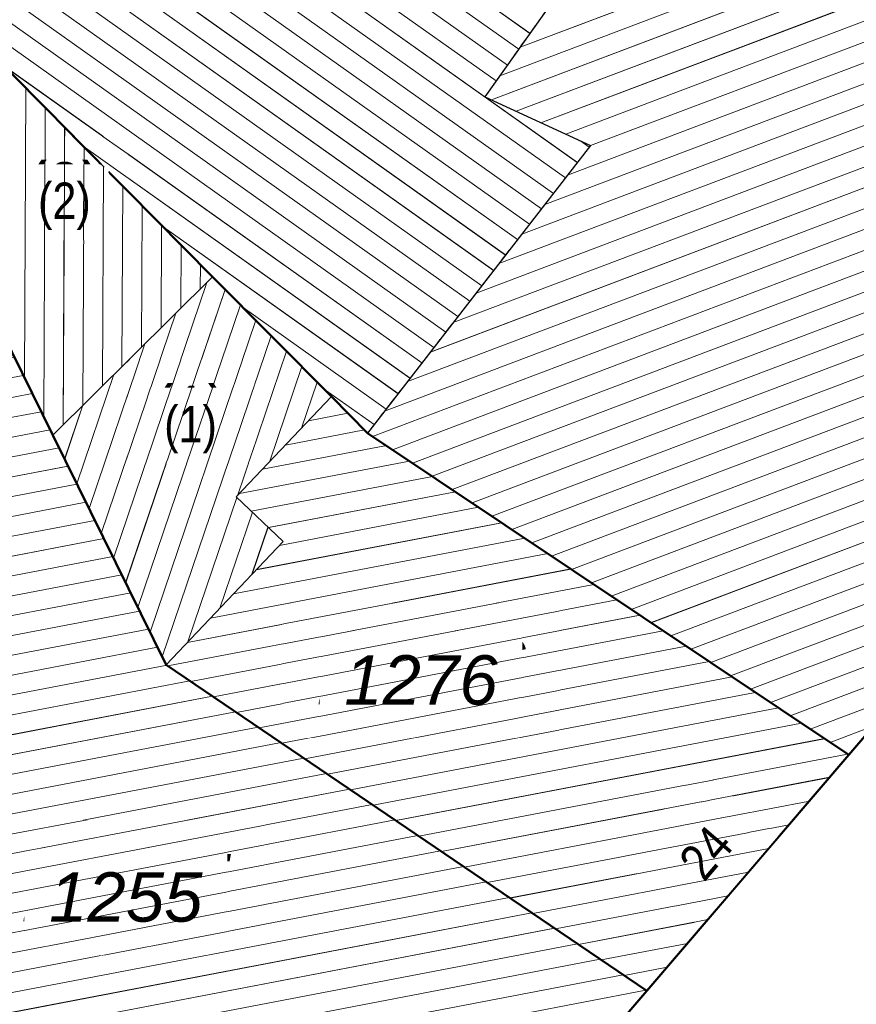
# Model space of a CAD drawing. Header units: millimetres. Extents: x 32365810 to 32368499, y 5620272 to 5622478.
# Tile 58 of 249: x 32366545 to 32366561, y 5620636 to 5620655. Entities that reach past the tile are written whole.
import ezdxf

# ---------------------------------------------------------------- set-up
doc = ezdxf.new("R2010")
doc.units = ezdxf.units.MM
for name, pattern in [('1600.1047', [0]), ('1600.2028', [0]), ('1600.2505', [0]), ('1600.8201', [0.5, 0.25, -0.125, 0, -0.125])]:
    doc.linetypes.add(name, pattern=pattern)
doc.layers.get('0').update_dxf_attribs({"color": 1, "linetype": 'CONTINUOUS'})
for name, color, linetype in [('_K_Ebene 32', 251, 'CONTINUOUS'), ('_K_Gebäude', 251, 'CONTINUOUS'), ('_K_Lagebezeichnungen', 251, 'CONTINUOUS'), ('Ebene 32', 7, 'CONTINUOUS')]:
    doc.layers.add(name, color=color, linetype=linetype)
doc.layers.add('_K_Flurstücke_Grenzpunkte', color=251, linetype='CONTINUOUS', lineweight=50)
for name, color, linetype, transparency in [('Flurstücke_Grenzpunkte', 11, 'CONTINUOUS', 0.75), ('Gebäude', 31, 'CONTINUOUS', 0.75), ('Lagebezeichnungen', 12, 'CONTINUOUS', 0.75)]:
    doc.layers.add(name, color=color, linetype=linetype, transparency=transparency)
doc.styles.add('Flurstücksnummer - K 10 700', font='ariali.ttf')
doc.styles.add('Hausnummern NRW', font='arial.ttf', dxfattribs={"width": 0.85})

# ---------------------------------------------------------------- blocks, each defined once
blk = doc.blocks.new('O973')
at = {"layer": 'Flurstücke_Grenzpunkte', "color": 7, "linetype": '1600.2028', "lineweight": 35}
for p, q in [((32366044.021, 5622011.884), (32366048.396, 5622007.468)), ((32366048.396, 5622007.468), (32366050.684, 5622005.16)), ((32366060.64, 5621998.263), (32366067.995, 5622006.851)), ((32366050.684, 5622005.16), (32366051.378, 5622004.46)), ((32366051.378, 5622004.46), (32366060.64, 5621998.263))]:
    blk.add_line(p, q, dxfattribs=at)
blk = doc.blocks.new('O1243')
at = {"layer": 'Flurstücke_Grenzpunkte', "color": 7, "linetype": '1600.2028', "lineweight": 35}
for p, q in [((32366044.129, 5622006.832), (32366042.226, 5622004.665)), ((32366045.32, 5622004.419), (32366044.129, 5622006.832)), ((32366044.143, 5622000.681), (32366042.226, 5622004.665)), ((32366047.503, 5622000), (32366045.32, 5622004.419)), ((32366043.876, 5621997.822), (32366044.143, 5622000.681)), ((32366056.752, 5621993.723), (32366047.503, 5622000)), ((32366044.487, 5621989.349), (32366043.876, 5621997.822)), ((32366051.831, 5621987.977), (32366056.752, 5621993.723)), ((32366044.487, 5621989.349), (32366045.741, 5621989.341)), ((32366045.741, 5621989.341), (32366046.992, 5621989.244)), ((32366046.992, 5621989.244), (32366048.233, 5621989.058)), ((32366048.233, 5621989.058), (32366049.457, 5621988.784)), ((32366049.457, 5621988.784), (32366050.658, 5621988.423)), ((32366050.658, 5621988.423), (32366051.831, 5621987.977))]:
    blk.add_line(p, q, dxfattribs=at)
at = {"layer": 'Flurstücke_Grenzpunkte', "color": 7, "lineweight": 18, "insert": (32366046.726, 5621995.04), "char_height": 0.95, "attachment_point": 8, "line_spacing_factor": 0.69, "style": 'Flurstücksnummer - K 10 700', "bg_fill": 2}
blk.add_mtext('1255', dxfattribs=at)
blk = doc.blocks.new('O1646')
at = {"layer": 'Flurstücke_Grenzpunkte', "color": 7, "linetype": '1600.2028', "lineweight": 35}
for p, q in [((32366060.64, 5621998.263), (32366067.995, 5622006.851)), ((32366060.64, 5621998.263), (32366056.752, 5621993.723)), ((32366051.831, 5621987.977), (32366056.752, 5621993.723))]:
    blk.add_line(p, q, dxfattribs=at)
blk = doc.blocks.new('O1809')
at = {"layer": 'Flurstücke_Grenzpunkte', "color": 7, "linetype": '1600.2028', "lineweight": 35}
for p, q in [((32366043.064, 5622010.227), (32366044.021, 5622011.884)), ((32366044.021, 5622011.884), (32366048.396, 5622007.468)), ((32366044.365, 5622007.102), (32366043.064, 5622010.227)), ((32366048.396, 5622007.468), (32366050.684, 5622005.16)), ((32366044.129, 5622006.832), (32366044.365, 5622007.102)), ((32366045.32, 5622004.419), (32366044.129, 5622006.832)), ((32366050.684, 5622005.16), (32366051.378, 5622004.46)), ((32366047.503, 5622000), (32366045.32, 5622004.419)), ((32366051.378, 5622004.46), (32366060.64, 5621998.263)), ((32366056.752, 5621993.723), (32366047.503, 5622000)), ((32366060.64, 5621998.263), (32366056.752, 5621993.723))]:
    blk.add_line(p, q, dxfattribs=at)
at = {"layer": 'Flurstücke_Grenzpunkte', "color": 7, "lineweight": 18, "insert": (32366052.406, 5621999.219), "char_height": 0.95, "attachment_point": 8, "line_spacing_factor": 0.69, "style": 'Flurstücksnummer - K 10 700', "bg_fill": 2}
blk.add_mtext('1276', dxfattribs=at)
blk = doc.blocks.new('O2212')
at = {"layer": 'Gebäude', "color": 7, "linetype": '1600.2505', "lineweight": 18}
for p, q in [((32366048.396, 5622007.468), (32366045.32, 5622004.419)), ((32366050.684, 5622005.16), (32366048.396, 5622007.468)), ((32366048.853, 5622003.229), (32366050.684, 5622005.16)), ((32366045.32, 5622004.419), (32366047.503, 5622000)), ((32366049.755, 5622002.373), (32366048.853, 5622003.229)), ((32366047.503, 5622000), (32366049.755, 5622002.373))]:
    blk.add_line(p, q, dxfattribs=at)
at = {"layer": 'Ebene 32', "color": 7, "lineweight": 18, "insert": (32366047.972, 5622004.069), "char_height": 0.7, "attachment_point": 8, "line_spacing_factor": 0.69, "style": 'Hausnummern NRW', "bg_fill": 2}
blk.add_mtext('(1)', dxfattribs=at)
blk = doc.blocks.new('O2329')
at = {"layer": 'Gebäude', "color": 7, "linetype": '1600.2505', "lineweight": 18}
for p, q in [((32366048.853, 5622003.229), (32366050.684, 5622005.16)), ((32366051.378, 5622004.46), (32366050.684, 5622005.16)), ((32366060.64, 5621998.263), (32366051.378, 5622004.46)), ((32366049.755, 5622002.373), (32366048.853, 5622003.229)), ((32366047.503, 5622000), (32366049.755, 5622002.373)), ((32366047.503, 5622000), (32366056.752, 5621993.723)), ((32366056.752, 5621993.723), (32366060.64, 5621998.263))]:
    blk.add_line(p, q, dxfattribs=at)
at = {"layer": 'Lagebezeichnungen', "color": 7, "lineweight": 18, "insert": (32366058.157, 5621996.152), "char_height": 0.7, "attachment_point": 8, "rotation": 49.4236, "line_spacing_factor": 0.69, "style": 'Hausnummern NRW', "bg_fill": 2}
blk.add_mtext('24', dxfattribs=at)
blk = doc.blocks.new('O2341')
at = {"layer": 'Gebäude', "color": 7, "linetype": '1600.2505', "lineweight": 18}
for p, q in [((32366042.226, 5622004.665), (32366044.129, 5622006.832)), ((32366045.32, 5622004.419), (32366044.129, 5622006.832)), ((32366042.226, 5622004.665), (32366044.143, 5622000.681)), ((32366045.32, 5622004.419), (32366047.503, 5622000)), ((32366044.143, 5622000.681), (32366043.876, 5621997.822)), ((32366047.503, 5622000), (32366056.752, 5621993.723)), ((32366043.876, 5621997.822), (32366044.487, 5621989.349)), ((32366051.831, 5621987.977), (32366056.752, 5621993.723)), ((32366044.487, 5621989.349), (32366045.741, 5621989.341)), ((32366045.741, 5621989.341), (32366046.992, 5621989.244)), ((32366046.992, 5621989.244), (32366048.233, 5621989.058)), ((32366048.233, 5621989.058), (32366049.457, 5621988.784)), ((32366049.457, 5621988.784), (32366050.658, 5621988.423)), ((32366050.658, 5621988.423), (32366051.831, 5621987.977))]:
    blk.add_line(p, q, dxfattribs=at)
at = {"layer": 'Lagebezeichnungen', "color": 7, "lineweight": 18, "insert": (32366053.743, 5621990.928), "char_height": 0.7, "attachment_point": 8, "rotation": 49.4236, "line_spacing_factor": 0.69, "style": 'Hausnummern NRW', "bg_fill": 2}
blk.add_mtext('26', dxfattribs=at)
blk = doc.blocks.new('O2801')
at = {"layer": 'Gebäude', "color": 7, "linetype": '1600.2505', "lineweight": 18}
for p, q in [((32366058.967, 5622018.437), (32366053.636, 5622010.931)), ((32366053.636, 5622010.931), (32366055.669, 5622009.993)), ((32366055.669, 5622009.993), (32366051.378, 5622004.46)), ((32366060.64, 5621998.263), (32366067.995, 5622006.851)), ((32366060.64, 5621998.263), (32366051.378, 5622004.46))]:
    blk.add_line(p, q, dxfattribs=at)
blk = doc.blocks.new('O3026')
at = {"layer": 'Gebäude', "color": 7, "linetype": '1600.2505', "lineweight": 18}
for p, q in [((32366043.064, 5622010.227), (32366044.021, 5622011.884)), ((32366048.396, 5622007.468), (32366044.021, 5622011.884)), ((32366044.365, 5622007.102), (32366043.064, 5622010.227)), ((32366048.396, 5622007.468), (32366045.32, 5622004.419)), ((32366044.129, 5622006.832), (32366044.365, 5622007.102)), ((32366045.32, 5622004.419), (32366044.129, 5622006.832))]:
    blk.add_line(p, q, dxfattribs=at)
at = {"layer": 'Ebene 32', "color": 7, "lineweight": 18, "insert": (32366045.545, 5622008.37), "char_height": 0.7, "attachment_point": 8, "line_spacing_factor": 0.69, "style": 'Hausnummern NRW', "bg_fill": 2}
blk.add_mtext('(2)', dxfattribs=at)
blk = doc.blocks.new('O3193')
at = {"layer": 'Gebäude', "color": 7, "linetype": '1600.8201', "lineweight": 18}
for p, q in [((32366053.636, 5622010.931), (32366058.967, 5622018.437)), ((32366044.021, 5622011.884), (32366048.396, 5622007.468)), ((32366055.669, 5622009.993), (32366053.636, 5622010.931)), ((32366051.378, 5622004.46), (32366055.669, 5622009.993)), ((32366048.396, 5622007.468), (32366050.684, 5622005.16)), ((32366050.684, 5622005.16), (32366051.378, 5622004.46))]:
    blk.add_line(p, q, dxfattribs=at)
blk = doc.blocks.new('*X1101')
at = {"color": 253, "linetype": '1600.1047', "lineweight": 18, "true_color": 0xb2b2b2}
for p, q in [((32366046.488783, 5622002.053058), (32366048.285705, 5622007.358674)), ((32366046.72367, 5622001.577581), (32366048.636493, 5622007.225405)), ((32366046.958557, 5622001.102103), (32366048.931597, 5622006.927722)), ((32366046.253895, 5622002.528536), (32366047.689695, 5622006.767894)), ((32366047.193445, 5622000.626626), (32366049.2267, 5622006.630039)), ((32366047.428332, 5622000.151148), (32366049.521803, 5622006.332356)), ((32366046.019008, 5622003.004013), (32366047.093684, 5622006.177115)), ((32366048.87427, 5622003.251432), (32366049.816907, 5622006.034672)), ((32366049.490187, 5622003.900987), (32366050.11201, 5622005.736989)), ((32366045.78412, 5622003.479491), (32366046.497673, 5622005.586336)), ((32366050.106105, 5622004.550543), (32366050.407114, 5622005.439306)), ((32366045.549233, 5622003.954969), (32366045.901663, 5622004.995557)), ((32366047.922929, 5622000.442492), (32366048.863347, 5622003.219181)), ((32366048.53856, 5622001.0912), (32366049.162969, 5622002.934839)), ((32366049.15419, 5622001.739908), (32366049.462591, 5622002.650497))]:
    blk.add_line(p, q, dxfattribs=at)
blk = doc.blocks.new('*X1136')
at = {"color": 253, "linetype": '1600.1047', "lineweight": 18, "true_color": 0xb2b2b2}
for p, q in [((32366050.242335, 5622004.694213), (32366051.001683, 5622004.83957)), ((32366049.800013, 5622004.227734), (32366051.319839, 5622004.518663)), ((32366049.357691, 5622003.761255), (32366051.740593, 5622004.217397)), ((32366048.91537, 5622003.294776), (32366052.184299, 5622003.920523)), ((32366049.140587, 5622002.956079), (32366052.628004, 5622003.62365)), ((32366049.475382, 5622002.638358), (32366053.071709, 5622003.326776)), ((32366049.682026, 5622002.296105), (32366053.515414, 5622003.029903)), ((32366049.23925, 5622001.829539), (32366053.95912, 5622002.73303)), ((32366048.796475, 5622001.362973), (32366054.402825, 5622002.436156)), ((32366048.353699, 5622000.896407), (32366054.84653, 5622002.139283)), ((32366047.910923, 5622000.429841), (32366055.290236, 5622001.842409)), ((32366047.53754, 5621999.976559), (32366055.733941, 5622001.545536)), ((32366047.976355, 5621999.678749), (32366056.177646, 5622001.248663)), ((32366048.41517, 5621999.380939), (32366056.621351, 5622000.951789)), ((32366048.853985, 5621999.08313), (32366057.065057, 5622000.654916)), ((32366049.2928, 5621998.78532), (32366057.508762, 5622000.358042)), ((32366049.731614, 5621998.487511), (32366057.952467, 5622000.061169)), ((32366050.170429, 5621998.189701), (32366058.396172, 5621999.764296)), ((32366050.609244, 5621997.891892), (32366058.839878, 5621999.467422)), ((32366051.048059, 5621997.594082), (32366059.283583, 5621999.170549)), ((32366051.486874, 5621997.296273), (32366059.727288, 5621998.873675)), ((32366051.925688, 5621996.998463), (32366060.170993, 5621998.576802)), ((32366052.364503, 5621996.700653), (32366060.614699, 5621998.279929)), ((32366052.803318, 5621996.402844), (32366060.271213, 5621997.832369)), ((32366053.242133, 5621996.105034), (32366059.880125, 5621997.375697)), ((32366053.680948, 5621995.807225), (32366059.489036, 5621996.919025)), ((32366054.119762, 5621995.509415), (32366059.097948, 5621996.462353)), ((32366054.558577, 5621995.211606), (32366058.70686, 5621996.005681)), ((32366054.997392, 5621994.913796), (32366058.315772, 5621995.54901)), ((32366055.436207, 5621994.615987), (32366057.924684, 5621995.092338)), ((32366055.875022, 5621994.318177), (32366057.533596, 5621994.635666)), ((32366056.313837, 5621994.020367), (32366057.142508, 5621994.178994))]:
    blk.add_line(p, q, dxfattribs=at)
blk = doc.blocks.new('*X1140')
at = {"color": 253, "linetype": '1600.1047', "lineweight": 18, "true_color": 0xb2b2b2}
for p, q in [((32366043.878138, 5622006.546336), (32366044.236169, 5622006.614872)), ((32366043.475091, 5622006.087375), (32366044.408353, 5622006.266023)), ((32366043.072044, 5622005.628414), (32366044.580537, 5622005.917174)), ((32366042.668997, 5622005.169453), (32366044.75272, 5622005.568325)), ((32366042.26595, 5622004.710492), (32366044.924904, 5622005.219476)), ((32366042.377548, 5622004.350046), (32366045.097087, 5622004.870627)), ((32366042.54577, 5622004.000439), (32366045.269271, 5622004.521779)), ((32366042.713992, 5622003.650831), (32366045.44155, 5622004.172948)), ((32366042.882214, 5622003.301224), (32366045.61387, 5622003.824125)), ((32366043.050436, 5622002.951617), (32366045.78619, 5622003.475302)), ((32366043.218659, 5622002.60201), (32366045.958509, 5622003.12648)), ((32366043.386881, 5622002.252403), (32366046.130829, 5622002.777657)), ((32366043.555103, 5622001.902796), (32366046.303148, 5622002.428834)), ((32366043.723325, 5622001.553189), (32366046.475468, 5622002.080011)), ((32366043.891547, 5622001.203581), (32366046.647787, 5622001.731188)), ((32366044.059769, 5622000.853974), (32366046.820107, 5622001.382366)), ((32366044.124657, 5622000.484587), (32366046.992426, 5622001.033543)), ((32366044.088351, 5622000.095828), (32366047.164746, 5622000.68472)), ((32366044.052045, 5621999.70707), (32366047.337066, 5622000.335897)), ((32366044.015739, 5621999.318311), (32366047.51926, 5621999.988965)), ((32366043.979434, 5621998.929553), (32366047.958075, 5621999.691155)), ((32366043.943128, 5621998.540794), (32366048.39689, 5621999.393346)), ((32366043.906822, 5621998.152036), (32366048.835705, 5621999.095536)), ((32366043.880102, 5621997.765112), (32366049.274519, 5621998.797727)), ((32366043.90726, 5621997.388502), (32366049.713334, 5621998.499917)), ((32366043.934418, 5621997.011892), (32366050.152149, 5621998.202107)), ((32366043.961576, 5621996.635282), (32366050.590964, 5621997.904298)), ((32366043.988734, 5621996.258672), (32366051.029779, 5621997.606488)), ((32366044.015892, 5621995.882062), (32366051.468593, 5621997.308679)), ((32366044.04305, 5621995.505452), (32366051.907408, 5621997.010869)), ((32366044.070207, 5621995.128842), (32366052.346223, 5621996.71306)), ((32366044.097365, 5621994.752232), (32366052.785038, 5621996.41525)), ((32366044.124523, 5621994.375622), (32366053.223853, 5621996.117441)), ((32366044.151681, 5621993.999012), (32366053.662667, 5621995.819631)), ((32366044.178839, 5621993.622402), (32366054.101482, 5621995.521821)), ((32366044.205997, 5621993.245792), (32366054.540297, 5621995.224012)), ((32366044.233155, 5621992.869182), (32366054.979112, 5621994.926202)), ((32366044.260313, 5621992.492572), (32366055.417927, 5621994.628393)), ((32366044.28747, 5621992.115962), (32366055.856742, 5621994.330583)), ((32366044.314628, 5621991.739352), (32366056.295556, 5621994.032774)), ((32366044.341786, 5621991.362741), (32366056.734371, 5621993.734964)), ((32366044.368944, 5621990.986131), (32366056.376605, 5621993.284671)), ((32366044.396102, 5621990.609521), (32366055.985499, 5621992.827995)), ((32366044.42326, 5621990.232911), (32366055.594392, 5621992.37132)), ((32366044.450418, 5621989.856301), (32366055.203285, 5621991.914645)), ((32366044.477576, 5621989.479691), (32366054.812178, 5621991.457969)), ((32366045.745719, 5621989.340634), (32366054.421071, 5621991.001294)), ((32366047.12856, 5621989.223533), (32366054.029964, 5621990.544618)), ((32366048.244706, 5621989.05538), (32366053.638858, 5621990.087943)), ((32366049.164109, 5621988.849565), (32366053.247751, 5621989.631267)), ((32366049.985809, 5621988.625049), (32366052.856644, 5621989.174592)), ((32366050.747369, 5621988.38902), (32366052.465537, 5621988.717917)), ((32366051.415282, 5621988.135065), (32366052.07443, 5621988.261241))]:
    blk.add_line(p, q, dxfattribs=at)
blk = doc.blocks.new('*X1273')
at = {"color": 253, "linetype": '1600.1047', "lineweight": 18, "true_color": 0xb2b2b2}
for p, q in [((32366054.313397, 5622011.884768), (32366064.714197, 5622015.8235)), ((32366053.923821, 5622011.336249), (32366065.197698, 5622015.60561)), ((32366053.760673, 5622010.873477), (32366065.681199, 5622015.387721)), ((32366054.237994, 5622010.653248), (32366066.1647, 5622015.169831)), ((32366054.715315, 5622010.433018), (32366066.648201, 5622014.951942)), ((32366055.192636, 5622010.212788), (32366067.131701, 5622014.734053)), ((32366055.668117, 5622009.991861), (32366067.615202, 5622014.516163)), ((32366055.227832, 5622009.424139), (32366068.098703, 5622014.298274)), ((32366054.787547, 5622008.856416), (32366068.582204, 5622014.080385)), ((32366054.347262, 5622008.288694), (32366069.065705, 5622013.862495)), ((32366053.906976, 5622007.720971), (32366069.549206, 5622013.644606)), ((32366053.466691, 5622007.153248), (32366070.032707, 5622013.426716)), ((32366053.026406, 5622006.585526), (32366070.516208, 5622013.208827)), ((32366052.586121, 5622006.017803), (32366070.999709, 5622012.990938)), ((32366052.145836, 5622005.450081), (32366071.48321, 5622012.773048)), ((32366051.705551, 5622004.882358), (32366071.519474, 5622012.385792)), ((32366051.475991, 5622004.394436), (32366071.182987, 5622011.857378)), ((32366051.858697, 5622004.138376), (32366070.8465, 5622011.328963)), ((32366052.241403, 5622003.882316), (32366070.510014, 5622010.800548)), ((32366052.624109, 5622003.626256), (32366070.173527, 5622010.272134)), ((32366053.006814, 5622003.370196), (32366069.837041, 5622009.743719)), ((32366053.38952, 5622003.114136), (32366069.500554, 5622009.215305)), ((32366053.772226, 5622002.858076), (32366069.164067, 5622008.68689)), ((32366054.154932, 5622002.602016), (32366068.827581, 5622008.158475)), ((32366054.537638, 5622002.345956), (32366068.491094, 5622007.630061)), ((32366054.920343, 5622002.089896), (32366068.154608, 5622007.101646)), ((32366055.303049, 5622001.833836), (32366067.727827, 5622006.539037)), ((32366055.685755, 5622001.577776), (32366067.219568, 5622005.945574)), ((32366056.068461, 5622001.321716), (32366066.711309, 5622005.35211)), ((32366056.451167, 5622001.065656), (32366066.20305, 5622004.758646)), ((32366056.833872, 5622000.809596), (32366065.694791, 5622004.165182)), ((32366057.216578, 5622000.553536), (32366065.186532, 5622003.571718)), ((32366057.599284, 5622000.297476), (32366064.678274, 5622002.978254)), ((32366057.98199, 5622000.041416), (32366064.170015, 5622002.38479)), ((32366058.364696, 5621999.785356), (32366063.661756, 5622001.791326)), ((32366058.747402, 5621999.529296), (32366063.153497, 5622001.197862)), ((32366059.130107, 5621999.273236), (32366062.645238, 5622000.604398)), ((32366059.512813, 5621999.017176), (32366062.136979, 5622000.010935)), ((32366059.895519, 5621998.761116), (32366061.62872, 5621999.417471)), ((32366060.278225, 5621998.505056), (32366061.120462, 5621998.824007))]:
    blk.add_line(p, q, dxfattribs=at)
blk = doc.blocks.new('*X1340')
at = {"color": 253, "linetype": '1600.1047', "lineweight": 18, "true_color": 0xb2b2b2}
for p, q in [((32366044.038006, 5622007.887439), (32366044.056471, 5622011.848197)), ((32366044.405478, 5622006.271848), (32366044.429719, 5622011.471451)), ((32366043.667155, 5622008.778224), (32366043.678872, 5622011.291622)), ((32366044.776973, 5622005.519188), (32366044.802966, 5622011.094705)), ((32366043.296303, 5622009.669008), (32366043.300816, 5622010.637036)), ((32366045.148468, 5622004.766528), (32366045.176214, 5622010.71796)), ((32366045.522789, 5622004.620009), (32366045.549462, 5622010.341214)), ((32366045.899534, 5622004.993447), (32366045.922709, 5622009.964469)), ((32366046.276279, 5622005.366886), (32366046.295957, 5622009.587723)), ((32366046.653024, 5622005.740324), (32366046.669205, 5622009.210978)), ((32366047.029769, 5622006.113762), (32366047.042452, 5622008.834232)), ((32366047.406515, 5622006.4872), (32366047.4157, 5622008.457487)), ((32366047.78326, 5622006.860638), (32366047.788948, 5622008.080741)), ((32366048.160005, 5622007.234076), (32366048.162195, 5622007.703996))]:
    blk.add_line(p, q, dxfattribs=at)
blk = doc.blocks.new('*X1388')
at = {"color": 253, "linetype": '1600.1047', "lineweight": 18, "true_color": 0xb2b2b2}
for p, q in [((32366054.50406, 5622012.153221), (32366047.182291, 5622017.353334)), ((32366054.286918, 5622011.847486), (32366046.99381, 5622017.027243)), ((32366054.069775, 5622011.541751), (32366046.805328, 5622016.701152)), ((32366053.852632, 5622011.236016), (32366046.616847, 5622016.37506)), ((32366055.415472, 5622009.66609), (32366046.428366, 5622016.048969)), ((32366055.185456, 5622009.369498), (32366046.239884, 5622015.722878)), ((32366054.95544, 5622009.072905), (32366046.051403, 5622015.396787)), ((32366054.725424, 5622008.776313), (32366045.862922, 5622015.070695)), ((32366054.495408, 5622008.47972), (32366045.67444, 5622014.744604)), ((32366054.265392, 5622008.183128), (32366045.485959, 5622014.418513)), ((32366054.035377, 5622007.886536), (32366045.297478, 5622014.092421)), ((32366053.805361, 5622007.589943), (32366045.108996, 5622013.76633)), ((32366053.575345, 5622007.293351), (32366044.920515, 5622013.440239)), ((32366053.345329, 5622006.996759), (32366044.732033, 5622013.114147)), ((32366053.115313, 5622006.700166), (32366044.543551, 5622012.788057)), ((32366052.885297, 5622006.403574), (32366044.355069, 5622012.461966)), ((32366052.655281, 5622006.106981), (32366044.166586, 5622012.135876)), ((32366052.425265, 5622005.810389), (32366044.370933, 5622011.530788)), ((32366055.645488, 5622009.962682), (32366055.480056, 5622010.080176)), ((32366052.195249, 5622005.513797), (32366045.9085, 5622009.978811)), ((32366051.965234, 5622005.217204), (32366047.446067, 5622008.426835)), ((32366051.735218, 5622004.920612), (32366048.984875, 5622006.873978)), ((32366051.505202, 5622004.624019), (32366050.525687, 5622005.319696))]:
    blk.add_line(p, q, dxfattribs=at)

msp = doc.modelspace()

# ---------------------------------------------------------------- linework, layer by layer
at = {"layer": '_K_Flurstücke_Grenzpunkte', "linetype": '1600.2028', "lineweight": 35}
for p, q in [((32366560.465, 5620640.517), (32366567.82, 5620649.105)), ((32366560.465, 5620640.517), (32366556.577, 5620635.977)), ((32366551.656, 5620630.231), (32366556.577, 5620635.977))]:
    msp.add_line(p, q, dxfattribs=at)
at = {"layer": '_K_Flurstücke_Grenzpunkte', "linetype": '1600.2028'}
msp.add_lwpolyline([(32366543.968, 5620642.935), (32366542.051, 5620646.919), (32366543.954, 5620649.086), (32366545.145, 5620646.673), (32366547.328, 5620642.254), (32366556.577, 5620635.977), (32366551.656, 5620630.231), (32366550.483, 5620630.677), (32366549.282, 5620631.038), (32366548.058, 5620631.312), (32366546.817, 5620631.498), (32366545.566, 5620631.595), (32366544.312, 5620631.603), (32366543.701, 5620640.076)], close=True, dxfattribs=at)
at = {"layer": '_K_Gebäude', "linetype": '1600.8201', "lineweight": 18}
for p, q in [((32366553.461, 5620653.185), (32366558.792, 5620660.691)), ((32366543.846, 5620654.138), (32366548.221, 5620649.722)), ((32366555.494, 5620652.247), (32366553.461, 5620653.185)), ((32366551.203, 5620646.714), (32366555.494, 5620652.247)), ((32366548.221, 5620649.722), (32366550.509, 5620647.414)), ((32366550.509, 5620647.414), (32366551.203, 5620646.714))]:
    msp.add_line(p, q, dxfattribs=at)
at = {"layer": '_K_Gebäude', "linetype": '1600.1047', "lineweight": 18}
for p, q in [((32366554.329, 5620654.407), (32366547.008, 5620659.607)), ((32366554.112, 5620654.101), (32366546.819, 5620659.281)), ((32366553.895, 5620653.795), (32366546.631, 5620658.955)), ((32366553.678, 5620653.49), (32366546.442, 5620658.629)), ((32366555.241, 5620651.92), (32366546.254, 5620658.303)), ((32366555.011, 5620651.623), (32366546.065, 5620657.977)), ((32366554.139, 5620654.138), (32366564.54, 5620658.077)), ((32366553.749, 5620653.59), (32366565.023, 5620657.859)), ((32366554.781, 5620651.327), (32366545.877, 5620657.65)), ((32366553.586, 5620653.127), (32366565.507, 5620657.641)), ((32366554.063, 5620652.907), (32366565.99, 5620657.423)), ((32366554.551, 5620651.03), (32366545.688, 5620657.324)), ((32366554.541, 5620652.687), (32366566.474, 5620657.206)), ((32366554.321, 5620650.733), (32366545.5, 5620656.998)), ((32366555.018, 5620652.466), (32366566.957, 5620656.988)), ((32366554.091, 5620650.437), (32366545.311, 5620656.672)), ((32366555.494, 5620652.246), (32366567.441, 5620656.77)), ((32366555.053, 5620651.678), (32366567.924, 5620656.552)), ((32366553.861, 5620650.14), (32366545.123, 5620656.346)), ((32366554.613, 5620651.11), (32366568.408, 5620656.334)), ((32366554.173, 5620650.542), (32366568.891, 5620656.116)), ((32366553.631, 5620649.844), (32366544.934, 5620656.02)), ((32366553.732, 5620649.975), (32366569.375, 5620655.898)), ((32366553.401, 5620649.547), (32366544.746, 5620655.694)), ((32366553.292, 5620649.407), (32366569.858, 5620655.68)), ((32366553.171, 5620649.25), (32366544.557, 5620655.368)), ((32366552.852, 5620648.839), (32366570.342, 5620655.462)), ((32366552.412, 5620648.271), (32366570.825, 5620655.245)), ((32366552.941, 5620648.954), (32366544.369, 5620655.042)), ((32366551.971, 5620647.704), (32366571.309, 5620655.027)), ((32366552.711, 5620648.657), (32366544.18, 5620654.716)), ((32366551.531, 5620647.136), (32366571.345, 5620654.639)), ((32366552.481, 5620648.361), (32366543.992, 5620654.39)), ((32366551.301, 5620646.648), (32366571.008, 5620654.111)), ((32366552.251, 5620648.064), (32366544.196, 5620653.784)), ((32366551.684, 5620646.392), (32366570.672, 5620653.583)), ((32366544.602, 5620647.773), (32366544.628, 5620653.348)), ((32366552.067, 5620646.136), (32366570.335, 5620653.054)), ((32366544.974, 5620647.02), (32366545.002, 5620652.972)), ((32366545.348, 5620646.874), (32366545.375, 5620652.595)), ((32366552.45, 5620645.88), (32366569.999, 5620652.526)), ((32366555.471, 5620652.216), (32366555.305, 5620652.334)), ((32366545.725, 5620647.247), (32366545.748, 5620652.218)), ((32366552.021, 5620647.767), (32366545.734, 5620652.232)), ((32366552.832, 5620645.624), (32366569.662, 5620651.997)), ((32366546.102, 5620647.621), (32366546.121, 5620651.841)), ((32366546.478, 5620647.994), (32366546.495, 5620651.465)), ((32366553.215, 5620645.368), (32366569.326, 5620651.469)), ((32366546.855, 5620648.367), (32366546.868, 5620651.088)), ((32366553.598, 5620645.112), (32366568.989, 5620650.941)), ((32366547.232, 5620648.741), (32366547.241, 5620650.711)), ((32366551.791, 5620647.471), (32366547.271, 5620650.68)), ((32366553.98, 5620644.856), (32366568.653, 5620650.412)), ((32366547.609, 5620649.114), (32366547.614, 5620650.334)), ((32366547.985, 5620649.488), (32366547.988, 5620649.958)), ((32366554.363, 5620644.6), (32366568.317, 5620649.884)), ((32366546.314, 5620644.307), (32366548.111, 5620649.612)), ((32366546.549, 5620643.831), (32366548.462, 5620649.479)), ((32366554.746, 5620644.344), (32366567.98, 5620649.355)), ((32366546.784, 5620643.356), (32366548.757, 5620649.181)), ((32366551.561, 5620647.174), (32366548.81, 5620649.128)), ((32366546.079, 5620644.782), (32366547.515, 5620649.022)), ((32366547.019, 5620642.88), (32366549.052, 5620648.884)), ((32366555.128, 5620644.087), (32366567.553, 5620648.793)), ((32366547.254, 5620642.405), (32366549.347, 5620648.586)), ((32366545.844, 5620645.258), (32366546.919, 5620648.431)), ((32366548.7, 5620645.505), (32366549.642, 5620648.288)), ((32366555.511, 5620643.831), (32366567.045, 5620648.199)), ((32366549.316, 5620646.155), (32366549.937, 5620647.991)), ((32366542.494, 5620647.423), (32366544.578, 5620647.822)), ((32366545.61, 5620645.733), (32366546.323, 5620647.84)), ((32366549.932, 5620646.804), (32366550.233, 5620647.693)), ((32366551.331, 5620646.878), (32366550.351, 5620647.573)), ((32366555.894, 5620643.575), (32366566.537, 5620647.606)), ((32366542.091, 5620646.964), (32366544.75, 5620647.473)), ((32366545.375, 5620646.209), (32366545.727, 5620647.249)), ((32366542.203, 5620646.604), (32366544.923, 5620647.124)), ((32366550.068, 5620646.948), (32366550.827, 5620647.093)), ((32366556.277, 5620643.319), (32366566.028, 5620647.012)), ((32366542.371, 5620646.254), (32366545.095, 5620646.775)), ((32366549.625, 5620646.481), (32366551.145, 5620646.772)), ((32366542.539, 5620645.904), (32366545.267, 5620646.427)), ((32366549.183, 5620646.015), (32366551.566, 5620646.471)), ((32366556.659, 5620643.063), (32366565.52, 5620646.419)), ((32366542.708, 5620645.555), (32366545.439, 5620646.078)), ((32366548.741, 5620645.548), (32366552.01, 5620646.174)), ((32366548.966, 5620645.21), (32366552.453, 5620645.877)), ((32366557.042, 5620642.807), (32366565.012, 5620645.825)), ((32366542.876, 5620645.205), (32366545.612, 5620645.729)), ((32366547.748, 5620642.696), (32366548.689, 5620645.473)), ((32366549.301, 5620644.892), (32366552.897, 5620645.58)), ((32366543.044, 5620644.856), (32366545.784, 5620645.38)), ((32366549.507, 5620644.55), (32366553.341, 5620645.284)), ((32366548.364, 5620643.345), (32366548.988, 5620645.188)), ((32366557.425, 5620642.551), (32366564.504, 5620645.232)), ((32366543.212, 5620644.506), (32366545.956, 5620645.031)), ((32366548.98, 5620643.994), (32366549.288, 5620644.904)), ((32366549.065, 5620644.083), (32366553.785, 5620644.987)), ((32366548.622, 5620643.617), (32366554.228, 5620644.69)), ((32366543.381, 5620644.156), (32366546.129, 5620644.682)), ((32366557.807, 5620642.295), (32366563.995, 5620644.638)), ((32366543.549, 5620643.807), (32366546.301, 5620644.334)), ((32366548.179, 5620643.15), (32366554.672, 5620644.393)), ((32366543.717, 5620643.457), (32366546.473, 5620643.985)), ((32366547.736, 5620642.684), (32366555.116, 5620644.096)), ((32366558.19, 5620642.039), (32366563.487, 5620644.045)), ((32366547.363, 5620642.23), (32366555.559, 5620643.799)), ((32366543.885, 5620643.108), (32366546.646, 5620643.636)), ((32366547.802, 5620641.932), (32366556.003, 5620643.502)), ((32366558.573, 5620641.783), (32366562.979, 5620643.452)), ((32366543.95, 5620642.738), (32366546.818, 5620643.287)), ((32366548.241, 5620641.635), (32366556.447, 5620643.205)), ((32366543.914, 5620642.349), (32366546.99, 5620642.938)), ((32366548.679, 5620641.337), (32366556.89, 5620642.909)), ((32366558.956, 5620641.527), (32366562.471, 5620642.858)), ((32366549.118, 5620641.039), (32366557.334, 5620642.612)), ((32366543.877, 5620641.961), (32366547.162, 5620642.59)), ((32366543.841, 5620641.572), (32366547.345, 5620642.243)), ((32366549.557, 5620640.741), (32366557.778, 5620642.315)), ((32366559.338, 5620641.271), (32366561.962, 5620642.265)), ((32366543.805, 5620641.183), (32366547.784, 5620641.945)), ((32366549.996, 5620640.443), (32366558.222, 5620642.018)), ((32366550.435, 5620640.146), (32366558.665, 5620641.721)), ((32366559.721, 5620641.015), (32366561.454, 5620641.671)), ((32366543.769, 5620640.794), (32366548.222, 5620641.647)), ((32366543.732, 5620640.406), (32366548.661, 5620641.349)), ((32366550.873, 5620639.848), (32366559.109, 5620641.424)), ((32366551.312, 5620639.55), (32366559.553, 5620641.127)), ((32366543.706, 5620640.019), (32366549.1, 5620641.051)), ((32366560.104, 5620640.759), (32366560.946, 5620641.078)), ((32366543.733, 5620639.642), (32366549.539, 5620640.754)), ((32366551.751, 5620639.252), (32366559.996, 5620640.83)), ((32366552.19, 5620638.954), (32366560.44, 5620640.534)), ((32366543.76, 5620639.266), (32366549.978, 5620640.456)), ((32366543.787, 5620638.889), (32366550.416, 5620640.158)), ((32366552.629, 5620638.657), (32366560.097, 5620640.086)), ((32366543.814, 5620638.512), (32366550.855, 5620639.86)), ((32366553.068, 5620638.359), (32366559.706, 5620639.629)), ((32366543.841, 5620638.136), (32366551.294, 5620639.562)), ((32366543.868, 5620637.759), (32366551.733, 5620639.265)), ((32366553.506, 5620638.061), (32366559.314, 5620639.173)), ((32366543.896, 5620637.383), (32366552.172, 5620638.967)), ((32366543.923, 5620637.006), (32366552.61, 5620638.669)), ((32366553.945, 5620637.763), (32366558.923, 5620638.716)), ((32366543.95, 5620636.629), (32366553.049, 5620638.371)), ((32366554.384, 5620637.465), (32366558.532, 5620638.259)), ((32366543.977, 5620636.253), (32366553.488, 5620638.073)), ((32366544.004, 5620635.876), (32366553.927, 5620637.775)), ((32366554.823, 5620637.167), (32366558.141, 5620637.803)), ((32366544.031, 5620635.499), (32366554.366, 5620637.478)), ((32366555.262, 5620636.87), (32366557.75, 5620637.346)), ((32366544.059, 5620635.123), (32366554.805, 5620637.18)), ((32366544.086, 5620634.746), (32366555.243, 5620636.882)), ((32366555.7, 5620636.572), (32366557.359, 5620636.889)), ((32366544.113, 5620634.37), (32366555.682, 5620636.584)), ((32366556.139, 5620636.274), (32366556.968, 5620636.433)), ((32366544.14, 5620633.993), (32366556.121, 5620636.286)), ((32366544.167, 5620633.616), (32366556.56, 5620635.989))]:
    msp.add_line(p, q, dxfattribs=at)
at = {"layer": '_K_Gebäude', "linetype": '1600.2505', "lineweight": -2}
for p, q in [((32366550.509, 5620647.414), (32366548.678, 5620645.483)), ((32366551.203, 5620646.714), (32366550.509, 5620647.414)), ((32366560.465, 5620640.517), (32366551.203, 5620646.714)), ((32366548.678, 5620645.483), (32366549.58, 5620644.627)), ((32366549.58, 5620644.627), (32366547.328, 5620642.254))]:
    msp.add_line(p, q, dxfattribs=at)
msp.add_lwpolyline([(32366553.461, 5620653.185), (32366555.494, 5620652.247), (32366551.203, 5620646.714), (32366560.465, 5620640.517), (32366567.82, 5620649.105), (32366571.528, 5620654.928), (32366559.208, 5620660.48), (32366558.792, 5620660.691)], close=True, dxfattribs=at)

# ---------------------------------------------------------------- next in the draw order: texts
at = {"layer": '_K_Ebene 32', "lineweight": 18, "char_height": 1, "attachment_point": 8, "line_spacing_factor": 0.69, "style": 'Hausnummern NRW', "bg_fill": 2}
for s, insert in [('(2)', (32366545.37, 5620650.624)), ('(1)', (32366547.797, 5620646.323))]:
    msp.add_mtext(s, dxfattribs=dict(at, insert=insert))
at = {"layer": '_K_Lagebezeichnungen', "lineweight": 18, "insert": (32366557.982, 5620638.406), "char_height": 1, "attachment_point": 8, "rotation": 49.4236, "line_spacing_factor": 0.69, "style": 'Hausnummern NRW', "bg_fill": 2}
msp.add_mtext('24', dxfattribs=at)

# ---------------------------------------------------------------- next in the draw order: linework, layer by layer
at = {"layer": '_K_Flurstücke_Grenzpunkte', "linetype": '1600.2028'}
for points in [[(32366545.484, 5620663.137), (32366544.485, 5620661.205), (32366547.099, 5620659.766), (32366544.461, 5620655.202), (32366543.846, 5620654.138), (32366548.221, 5620649.722), (32366550.509, 5620647.414), (32366551.203, 5620646.714), (32366560.465, 5620640.517), (32366567.82, 5620649.105), (32366571.528, 5620654.928), (32366559.208, 5620660.48), (32366558.792, 5620660.691), (32366554.096, 5620663.085), (32366547.095, 5620666.652), (32366546.703, 5620666.116), (32366545.266, 5620663.263)], [(32366544.19, 5620649.356), (32366542.889, 5620652.481), (32366543.846, 5620654.138), (32366548.221, 5620649.722), (32366550.509, 5620647.414), (32366551.203, 5620646.714), (32366560.465, 5620640.517), (32366556.577, 5620635.977), (32366547.328, 5620642.254), (32366545.145, 5620646.673), (32366543.954, 5620649.086)]]:
    msp.add_lwpolyline(points, close=True, dxfattribs=at)
at = {"layer": '_K_Gebäude', "linetype": '1600.2505', "lineweight": -2}
for p, q in [((32366547.328, 5620642.254), (32366556.577, 5620635.977)), ((32366556.577, 5620635.977), (32366560.465, 5620640.517))]:
    msp.add_line(p, q, dxfattribs=at)
at = {"layer": '_K_Gebäude', "linetype": '1600.2505', "lineweight": 18}
for points in [[(32366542.889, 5620652.481), (32366543.846, 5620654.138), (32366548.221, 5620649.722), (32366545.145, 5620646.673), (32366543.954, 5620649.086), (32366544.19, 5620649.356)], [(32366547.328, 5620642.254), (32366549.58, 5620644.627), (32366548.678, 5620645.483), (32366550.509, 5620647.414), (32366548.221, 5620649.722), (32366545.145, 5620646.673)]]:
    msp.add_lwpolyline(points, close=True, dxfattribs=at)
at = {"layer": '_K_Gebäude', "linetype": '1600.2505', "lineweight": -2}
msp.add_lwpolyline([(32366543.701, 5620640.076), (32366544.312, 5620631.603), (32366545.566, 5620631.595), (32366546.817, 5620631.498), (32366548.058, 5620631.312), (32366549.282, 5620631.038), (32366550.483, 5620630.677), (32366551.656, 5620630.231), (32366556.577, 5620635.977), (32366547.328, 5620642.254), (32366545.145, 5620646.673), (32366543.954, 5620649.086), (32366542.051, 5620646.919), (32366543.968, 5620642.935)], close=True, dxfattribs=at)

# ---------------------------------------------------------------- next in the draw order: texts
at = {"layer": '_K_Flurstücke_Grenzpunkte', "lineweight": 18, "char_height": 1.3, "attachment_point": 8, "line_spacing_factor": 0.69, "style": 'Flurstücksnummer - K 10 700', "bg_fill": 2}
for s, insert in [('1276', (32366552.231, 5620641.473)), ('1255', (32366546.551, 5620637.294))]:
    msp.add_mtext(s, dxfattribs=dict(at, insert=insert))

# ---------------------------------------------------------------- next in the draw order: block references
at = {"layer": 'Flurstücke_Grenzpunkte', "color": 7, "true_color": 0xffffff}
msp.add_blockref('O973', (499.825, -1357.746), dxfattribs=at)

# ---------------------------------------------------------------- next in the draw order: block references
msp.add_blockref('O1243', (499.825, -1357.746), dxfattribs=at)

# ---------------------------------------------------------------- next in the draw order: block references
msp.add_blockref('O1646', (499.825, -1357.746), dxfattribs=at)

# ---------------------------------------------------------------- next in the draw order: block references
msp.add_blockref('O1809', (499.825, -1357.746), dxfattribs=at)

# ---------------------------------------------------------------- next in the draw order: block references
at = {"layer": 'Gebäude', "color": 7, "true_color": 0xffffff}
msp.add_blockref('O2212', (499.825, -1357.746), dxfattribs=at)

# ---------------------------------------------------------------- next in the draw order: block references
msp.add_blockref('O2329', (499.825, -1357.746), dxfattribs=at)

# ---------------------------------------------------------------- next in the draw order: block references
msp.add_blockref('O2341', (499.825, -1357.746), dxfattribs=at)

# ---------------------------------------------------------------- next in the draw order: block references
for name in ['O2801', 'O3026']:
    msp.add_blockref(name, (499.825, -1357.746), dxfattribs=at)

# ---------------------------------------------------------------- next in the draw order: block references
msp.add_blockref('O3193', (499.825, -1357.746), dxfattribs=at)

# ---------------------------------------------------------------- next in the draw order: block references
for name in ['*X1388', '*X1273', '*X1340', '*X1101', '*X1140', '*X1136']:
    msp.add_blockref(name, (499.825, -1357.746), dxfattribs=at)

doc.saveas('drawing.dxf')
